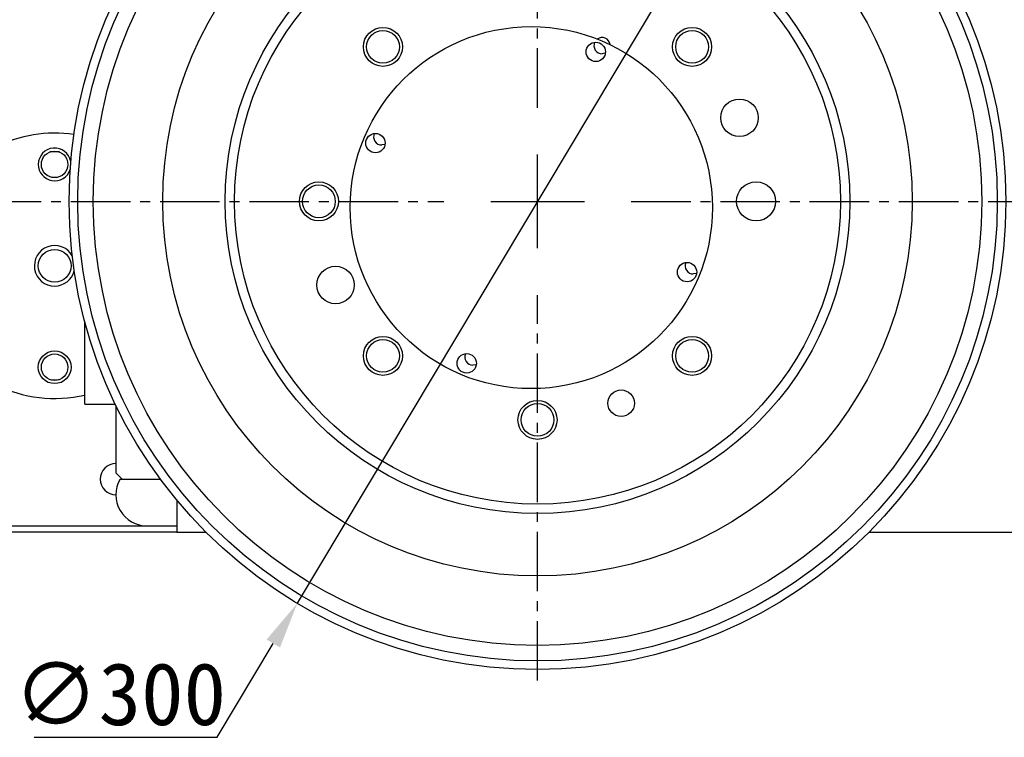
# Model space of a CAD drawing. Header units: millimetres. Extents: x 98673 to 101395, y 28002 to 29954.
# Tile 36 of 43: x 100247 to 100562, y 29294 to 29524. Entities that reach past the tile are written whole.
import ezdxf

# ---------------------------------------------------------------- set-up
doc = ezdxf.new("R2010")
doc.units = ezdxf.units.MM
doc.linetypes.add('CENTER', pattern=[50.8, 31.75, -6.35, 6.35, -6.35])
doc.linetypes.add('CENTER2', pattern=[28.575, 19.05, -3.175, 3.175, -3.175])
doc.layers.add('标注', color=3, linetype='Continuous', lineweight=25)
doc.layers.add('点划线', color=1, linetype='CENTER', lineweight=25)
doc.styles.get("Standard").update_dxf_attribs({"font": 'SimSun.ttf'})
doc.dimstyles.new('ISO-25', dxfattribs={"dimscale": 2.5, "dimtxt": 8, "dimasz": 6, "dimexe": 1, "dimexo": 0, "dimgap": 1.5, "dimtad": 1, "dimtoh": 1, "dimdsep": 46, "dimtxsty": 'Standard', "dimcen": 2.5, "dimclrd": 3, "dimclre": 3, "dimclrt": 3, "dimadec": 0, "dimazin": 0, "dimtfac": 1, "dimtmove": 0, "dimatfit": 3, "dimfxl": 0, "dimarcsym": 0})

# ---------------------------------------------------------------- blocks, each defined once
blk = doc.blocks.new('*U64')
at = {"layer": '点划线', "color": 0, "linetype": 'CENTER2', "lineweight": -3, "transparency": 16777216}
for p, q in [((0, 30), (0, 244.48)), ((-320.87, 0), (-30, 0)), ((30, 0), (325.54, 0)), ((0, -153.5), (0, -30))]:
    blk.add_line(p, q, dxfattribs=at)
at = {"layer": '点划线', "color": 0, "linetype": 'Continuous', "lineweight": -3, "transparency": 16777216}
for p, q in [((0, -15), (0, 15)), ((-15, 0), (15, 0))]:
    blk.add_line(p, q, dxfattribs=at)
blk = doc.blocks.new('*D65')
at = {"layer": 'Defpoints', "color": 0, "lineweight": -3, "transparency": 16777216}
for p in [(100489.38, 29594.3), (100335.54, 29336.75)]:
    blk.add_point(p, dxfattribs=at)
at = {"layer": '标注', "color": 3, "lineweight": -2, "transparency": 16777216}
for p, q in [((100497.07, 29607.18), (100504.77, 29620.06)), ((100489.38, 29594.3), (100335.54, 29336.75)), ((100309.91, 29293.82), (100327.85, 29323.87)), ((100251.29, 29293.82), (100309.91, 29293.82))]:
    blk.add_line(p, q, dxfattribs=at)
at = {"layer": '标注', "color": 3, "lineweight": -3, "transparency": 16777216}
for points in [[(100494.93, 29608.46), (100499.22, 29605.9), (100489.38, 29594.3)], [(100325.71, 29325.15), (100330, 29322.59), (100335.54, 29336.75)]]:
    blk.add_solid(points, dxfattribs=at)
at = {"layer": '标注', "color": 3, "lineweight": -3, "transparency": 16777216, "insert": (100278.72, 29307.57), "char_height": 20, "attachment_point": 5}
blk.add_mtext('∅300', dxfattribs=at)

msp = doc.modelspace()

# ---------------------------------------------------------------- linework, layer by layer
at = {"color": 7, "linetype": 'Continuous', "lineweight": 25}
for p, q in [((100267.463, 29400.525), (100267.463, 29427.12)), ((100256.314, 29408.411), (100257.836, 29408.379)), ((100257.836, 29408.379), (100259.357, 29408.411)), ((100267.463, 29400.525), (100277.278, 29400.525)), ((100277.463, 29400.142), (100277.463, 29378.525)), ((100277.463, 29378.525), (100279.463, 29376.525)), ((100278.803, 29376.525), (100291.72, 29376.525)), ((100279.463, 29376.525), (100291.72, 29376.525)), ((100296.963, 29369.819), (100296.963, 29359.525)), ((100230.726, 29361.525), (100287.463, 29361.525)), ((100287.463, 29361.525), (100296.963, 29361.525)), ((100296.963, 29359.525), (100118.255, 29359.525)), ((100296.963, 29359.525), (100306.331, 29359.525)), ((100518.595, 29359.525), (100714.671, 29359.525))]:
    msp.add_line(p, q, dxfattribs=at)
at = {"color": 7, "linetype": 'Continuous', "lineweight": 25, "flags": 128}
for points in [[(100434.207, 29513.049), (100434.068, 29512.99), (100433.128, 29512.815)], [(100259.357, 29481.347), (100257.836, 29481.379), (100256.314, 29481.347)], [(100363.652, 29483.824), (100363.513, 29483.766), (100362.574, 29483.59)], [(100463.431, 29442.495), (100463.292, 29442.436), (100462.353, 29442.26)], [(100392.877, 29413.27), (100392.738, 29413.211), (100391.798, 29413.036)]]:
    msp.add_lwpolyline(points, dxfattribs=at)
at = {"color": 7, "linetype": 'Continuous', "lineweight": 25}
for centre, radius in [((100412.463, 29465.525), 150), ((100412.463, 29465.525), 147.238), ((100412.463, 29465.525), 142.244), ((100412.463, 29465.525), 120), ((100412.463, 29465.525), 120), ((100412.463, 29465.525), 100), ((100412.463, 29465.525), 97), ((100410.463, 29463.525), 58), ((100362.966, 29515.023), 6.25), ((100362.966, 29515.023), 5.25), ((100461.961, 29515.023), 6.25), ((100461.961, 29515.023), 5.25), ((100431.128, 29513.415), 3.1), ((100477.135, 29492.313), 6), ((100360.574, 29484.19), 3.1), ((100257.836, 29477.379), 4.25), ((100342.463, 29465.525), 6.25), ((100482.463, 29465.525), 6.25), ((100342.463, 29465.525), 5.25), ((100257.836, 29444.879), 5.25), ((100347.792, 29438.738), 6), ((100460.353, 29442.86), 3.1), ((100362.966, 29416.028), 6.25), ((100362.966, 29416.028), 5.25), ((100461.961, 29416.028), 6.25), ((100461.961, 29416.028), 5.25), ((100257.836, 29412.379), 5.25), ((100257.836, 29412.379), 4.25), ((100389.798, 29413.636), 3.1), ((100439.251, 29400.854), 4.25), ((100412.463, 29395.525), 6.25), ((100412.463, 29395.525), 5.25)]:
    msp.add_circle(centre, radius, dxfattribs=at)
for centre, radius, start, end in [((100433.128, 29515.415), 2.6, 155.49672, 270), ((100433.128, 29515.415), 2.6, 7.26258, 125.5468), ((100257.836, 29444.879), 42.5, 81.66238, 116.55514), ((100362.574, 29486.19), 2.6, 155.49672, 270), ((100257.836, 29477.379), 5.25, 9.93024, 180), ((100257.836, 29477.379), 5.25, 180, 341.30236), ((100257.836, 29444.879), 6.5, 29.76155, 270), ((100257.836, 29444.879), 6.5, 270, 345.44904), ((100462.353, 29444.86), 2.6, 155.49672, 270), ((100391.798, 29415.636), 2.6, 155.49672, 270), ((100257.836, 29444.879), 42.5, 243.44486, 283.09313), ((100277.463, 29376.525), 5, 90, 270), ((100287.463, 29371.525), 10, 150, 270)]:
    msp.add_arc(centre, radius, start, end, dxfattribs=at)

# ---------------------------------------------------------------- block references
at = {"layer": '点划线', "linetype": 'CENTER2', "lineweight": -3}
msp.add_blockref('*U64', (100412.463, 29465.525), dxfattribs=at)

# ---------------------------------------------------------------- dimensions: what is measured, and where the dimension line sits
at = {"layer": '标注', "lineweight": -3}
dim = msp.add_diameter_dim_2p(p1=(100489.382, 29594.302), p2=(100335.545, 29336.748), dimstyle='ISO-25', dxfattribs=at)
dim.commit()
dim.dimension.update_dxf_attribs({"geometry": '*D65', "text_midpoint": (100278.725, 29307.573)})

doc.saveas('drawing.dxf')
